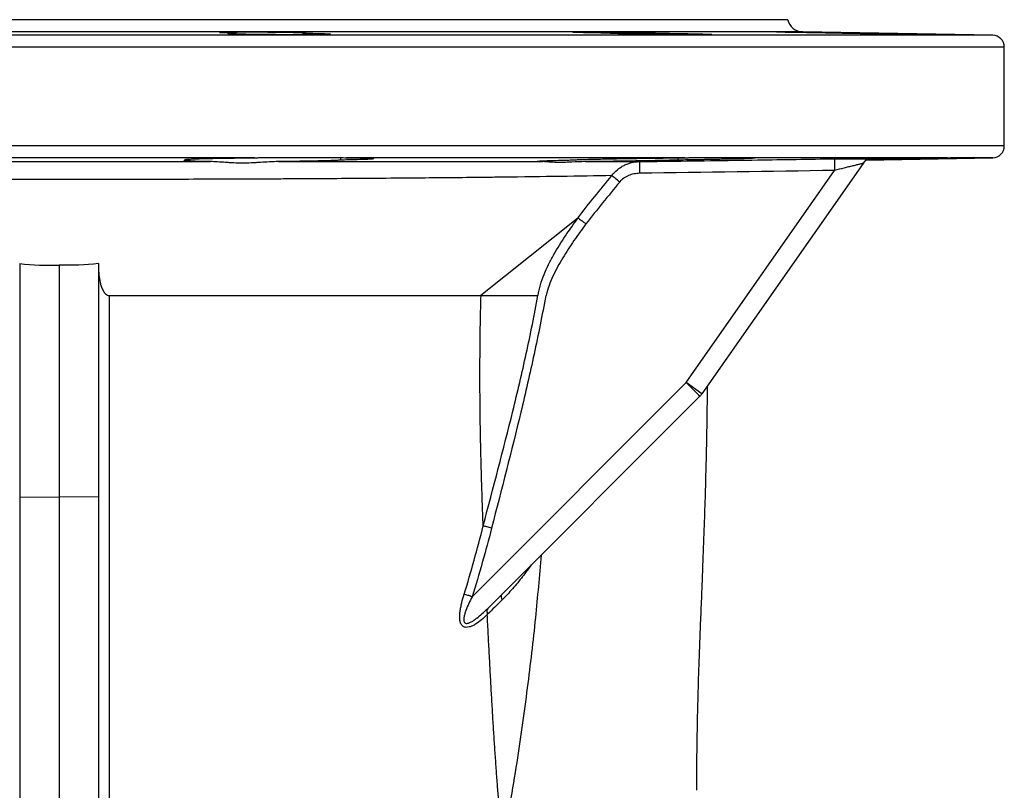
# Model space of a CAD drawing. Header units: millimetres. Extents: x 989 to 4240, y 1618 to 3732.
# Tile 14 of 14: x 3708 to 4208, y 3341 to 3732. Entities that reach past the tile are written whole.
import ezdxf

# ---------------------------------------------------------------- set-up
doc = ezdxf.new("R2010")
doc.units = ezdxf.units.MM
doc.header["$LTSCALE"] = 2

msp = doc.modelspace()

# ---------------------------------------------------------------- linework, layer by layer
at = {"color": 7, "linetype": 'Continuous', "lineweight": 25}
for p, q in [((4098.32, 3731.98), (3358.32, 3731.98)), ((3818.07, 3724.68), (3818.07, 3725.14)), ((3852.35, 3724.38), (3852.35, 3725.14)), ((4032.9, 3724.5), (4032.9, 3725.14)), ((4202.42, 3724.08), (4105.98, 3725.77)), ((4208.32, 3667.88), (4208.32, 3718.09)), ((3827.55, 3661.88), (3629.09, 3661.88)), ((3794.81, 3660.71), (3794.81, 3661.25)), ((3829.78, 3661.98), (3872.53, 3661.98)), ((3871.47, 3660.71), (3871.47, 3661.98)), ((4046.06, 3661.88), (3874.18, 3661.88)), ((4042.76, 3660.71), (4042.76, 3661.98)), ((4048.26, 3661.98), (4079.56, 3661.98)), ((4179.43, 3661.88), (4080.19, 3661.88)), ((4137.85, 3660.75), (4202.42, 3661.88)), ((4181.02, 3661.98), (4192.47, 3661.98)), ((4046.75, 3547.77), (4122.15, 3655.46)), ((4136.63, 3659.01), (4054.8, 3542.14)), ((3991.74, 3631.29), (3942.57, 3591.98)), ((3708.32, 3608.15), (3708.32, 3489.74)), ((3728.32, 3607.43), (3728.32, 3489.66)), ((3748.32, 3608.15), (3748.32, 3489.74)), ((3942.57, 3591.98), (3971.53, 3591.98)), ((3938.06, 3439.08), (4046.75, 3547.77)), ((4054.8, 3542.14), (4046.75, 3547.77)), ((4053.68, 3540.8), (3945.86, 3432.99)), ((3708.32, 3489.74), (3728.32, 3489.66)), ((3708.32, 3489.74), (3708.32, 2922.89)), ((3748.32, 3489.74), (3728.32, 3489.66)), ((3728.32, 3489.66), (3728.32, 2923.14)), ((3748.32, 3489.74), (3748.32, 2922.89))]:
    msp.add_line(p, q, dxfattribs=at)
at = {"color": 8, "linetype": 'Continuous', "lineweight": 25}
for p, q in [((4105.98, 3725.77), (3350.66, 3725.77)), ((4202.42, 3724.08), (3254.21, 3724.08)), ((4208.32, 3718.09), (3248.55, 3718.09)), ((4208.32, 3667.88), (3248.32, 3667.88)), ((4202.42, 3661.88), (4191.92, 3661.88))]:
    msp.add_line(p, q, dxfattribs=at)
at = {"color": 7, "linetype": 'Continuous', "lineweight": 25, "flags": 128}
for points in [[(4013, 3649.57), (4012.4, 3650.07), (4011.81, 3650.56), (4011.25, 3651.03), (4010.71, 3651.48), (4010.22, 3651.89), (4009.77, 3652.26), (4009.38, 3652.58), (4009.05, 3652.86)], [(4053.68, 3540.8), (4053.55, 3540.94), (4053.16, 3541.34), (4052.52, 3541.98), (4051.66, 3542.84), (4050.61, 3543.9), (4049.41, 3545.1), (4048.11, 3546.41), (4046.75, 3547.77)], [(3938.06, 3439.08), (3937.49, 3439.26), (3936.94, 3439.44), (3936.39, 3439.61), (3935.86, 3439.77), (3935.35, 3439.93), (3934.88, 3440.08), (3934.43, 3440.22), (3934.02, 3440.35)]]:
    msp.add_lwpolyline(points, dxfattribs=at)
at = {"color": 7, "linetype": 'Continuous', "lineweight": 25}
for centre, radius, start, end in [((4106.12, 3733.77), 8, 192.8938, 269), ((4202.32, 3718.09), 6, 0, 89), ((4202.32, 3667.88), 6, 271, 0), ((4228.82, 3658.54), 106.72, 178.4693, 181.6583), ((4141.53, 3655.54), 6, 121.9611, 145), ((4130.12, 3656.95), 107.11, 178.4046, 181.5819), ((4046.6, 3547.87), 10, 315, 325), ((3955.48, 3438.93), 2.67, 148.5664, 214.5353)]:
    msp.add_arc(centre, radius, start, end, dxfattribs=at)
for points, knots in [([(3818.07, 3725.14), (3816.48, 3725.17), (3815.1, 3725.2), (3813.34, 3725.25), (3812.81, 3725.27), (3811.87, 3725.3), (3811.47, 3725.32), (3810.79, 3725.35), (3810.52, 3725.37), (3810.1, 3725.41), (3809.97, 3725.42), (3809.83, 3725.46), (3809.83, 3725.48), (3809.97, 3725.51), (3810.11, 3725.53), (3810.53, 3725.56), (3810.8, 3725.57), (3811.31, 3725.6), (3811.5, 3725.6), (3811.91, 3725.62), (3812.13, 3725.63), (3813.31, 3725.66), (3814.47, 3725.68), (3816.22, 3725.71), (3816.58, 3725.71), (3817.33, 3725.72), (3817.71, 3725.72), (3818.89, 3725.74), (3819.72, 3725.74), (3821.01, 3725.75), (3821.46, 3725.75), (3822.36, 3725.76), (3822.83, 3725.76), (3824.23, 3725.76), (3825.18, 3725.76), (3827.12, 3725.76), (3828.11, 3725.76), (3829.62, 3725.76), (3830.13, 3725.76), (3831.14, 3725.75), (3831.65, 3725.75), (3833.16, 3725.74), (3834.16, 3725.74), (3836.15, 3725.72), (3837.15, 3725.71), (3840.06, 3725.68), (3841.89, 3725.66), (3844.47, 3725.62), (3845.29, 3725.6), (3846.82, 3725.57), (3847.54, 3725.56), (3848.89, 3725.53), (3849.52, 3725.51), (3850.65, 3725.48), (3851.16, 3725.46), (3852.04, 3725.42), (3852.42, 3725.41), (3853.06, 3725.37), (3853.31, 3725.35), (3853.67, 3725.32), (3853.78, 3725.3), (3853.87, 3725.27), (3853.84, 3725.25), (3853.65, 3725.22), (3853.49, 3725.2), (3853.02, 3725.17), (3852.72, 3725.16), (3852.35, 3725.14)], [0, 0, 0, 0, 0.0625, 0.0625, 0.09375, 0.09375, 0.125, 0.125, 0.15625, 0.15625, 0.1875, 0.1875, 0.21875, 0.21875, 0.25, 0.25, 0.28125, 0.28125, 0.296875, 0.296875, 0.3125, 0.3125, 0.375, 0.375, 0.390625, 0.390625, 0.40625, 0.40625, 0.4375, 0.4375, 0.453125, 0.453125, 0.46875, 0.46875, 0.5, 0.5, 0.53125, 0.53125, 0.546875, 0.546875, 0.5625, 0.5625, 0.59375, 0.59375, 0.625, 0.625, 0.6875, 0.6875, 0.71875, 0.71875, 0.75, 0.75, 0.78125, 0.78125, 0.8125, 0.8125, 0.84375, 0.84375, 0.875, 0.875, 0.90625, 0.90625, 0.9375, 0.9375, 0.96875, 0.96875, 1, 1, 1, 1]), ([(3852.35, 3725.14), (3854.66, 3725.11), (3856.73, 3725.08), (3859.02, 3725.02), (3859.47, 3725.01), (3860.31, 3724.99), (3860.71, 3724.98), (3861.86, 3724.95), (3862.54, 3724.93), (3863.74, 3724.88), (3864.27, 3724.86), (3865.12, 3724.82), (3865.45, 3724.79), (3865.8, 3724.76), (3865.9, 3724.75), (3866.04, 3724.73), (3866.09, 3724.72), (3866.16, 3724.68), (3866.11, 3724.66), (3865.81, 3724.62), (3865.57, 3724.6), (3864.89, 3724.56), (3864.46, 3724.55), (3863.43, 3724.51), (3862.83, 3724.5), (3861.79, 3724.47), (3861.42, 3724.47), (3860.65, 3724.45), (3860.24, 3724.45), (3858.98, 3724.43), (3858.07, 3724.42), (3856.1, 3724.4), (3855.05, 3724.39), (3852.85, 3724.38), (3851.71, 3724.37), (3849.94, 3724.37), (3849.34, 3724.37), (3848.11, 3724.37), (3847.49, 3724.37), (3844.34, 3724.37), (3841.78, 3724.37), (3837.87, 3724.39), (3836.58, 3724.4), (3834.04, 3724.42), (3832.8, 3724.43), (3830.96, 3724.45), (3830.35, 3724.45), (3829.16, 3724.47), (3828.57, 3724.47), (3826.86, 3724.5), (3825.77, 3724.51), (3823.68, 3724.55), (3822.69, 3724.56), (3820.85, 3724.6), (3820.01, 3724.62), (3818.86, 3724.65), (3818.49, 3724.66), (3817.8, 3724.68), (3817.47, 3724.69), (3816.55, 3724.73), (3816.04, 3724.75), (3815.18, 3724.79), (3814.84, 3724.82), (3814.47, 3724.85), (3814.37, 3724.86), (3814.23, 3724.88), (3814.18, 3724.9), (3814.1, 3724.93), (3814.14, 3724.95), (3814.35, 3724.98), (3814.45, 3724.99), (3814.69, 3725.01), (3814.83, 3725.02), (3815.33, 3725.05), (3815.75, 3725.07), (3816.52, 3725.1), (3816.79, 3725.11), (3817.4, 3725.13), (3817.72, 3725.14), (3818.07, 3725.14)], [0, 0, 0, 0, 0.0625, 0.0625, 0.078125, 0.078125, 0.09375, 0.09375, 0.125, 0.125, 0.15625, 0.15625, 0.1875, 0.1875, 0.203125, 0.203125, 0.21875, 0.21875, 0.25, 0.25, 0.28125, 0.28125, 0.3125, 0.3125, 0.34375, 0.34375, 0.359375, 0.359375, 0.375, 0.375, 0.40625, 0.40625, 0.4375, 0.4375, 0.46875, 0.46875, 0.484375, 0.484375, 0.5, 0.5, 0.5625, 0.5625, 0.59375, 0.59375, 0.625, 0.625, 0.640625, 0.640625, 0.65625, 0.65625, 0.6875, 0.6875, 0.71875, 0.71875, 0.75, 0.75, 0.765625, 0.765625, 0.78125, 0.78125, 0.8125, 0.8125, 0.84375, 0.84375, 0.859375, 0.859375, 0.875, 0.875, 0.90625, 0.90625, 0.921875, 0.921875, 0.9375, 0.9375, 0.96875, 0.96875, 0.984375, 0.984375, 1, 1, 1, 1]), ([(4007.8, 3725.14), (4005.79, 3725.17), (4003.86, 3725.2), (4001.11, 3725.25), (4000.2, 3725.27), (3998.5, 3725.3), (3997.69, 3725.32), (3996.16, 3725.35), (3995.43, 3725.37), (3994.08, 3725.41), (3993.46, 3725.42), (3992.34, 3725.46), (3991.83, 3725.48), (3990.95, 3725.51), (3990.56, 3725.53), (3989.94, 3725.56), (3989.69, 3725.57), (3989.42, 3725.6), (3989.35, 3725.6), (3989.24, 3725.62), (3989.2, 3725.63), (3989.1, 3725.66), (3989.29, 3725.68), (3989.88, 3725.71), (3990.02, 3725.71), (3990.32, 3725.72), (3990.49, 3725.72), (3991.04, 3725.74), (3991.47, 3725.74), (3992.21, 3725.75), (3992.47, 3725.75), (3993.02, 3725.76), (3993.32, 3725.76), (3994.24, 3725.76), (3994.9, 3725.76), (3996.32, 3725.76), (3997.08, 3725.76), (3998.29, 3725.76), (3998.71, 3725.76), (3999.56, 3725.75), (3999.99, 3725.75), (4001.31, 3725.74), (4002.22, 3725.74), (4004.1, 3725.72), (4005.08, 3725.71), (4008.03, 3725.68), (4010.03, 3725.66), (4013.08, 3725.62), (4014.09, 3725.6), (4016.07, 3725.57), (4017.04, 3725.56), (4018.96, 3725.53), (4019.91, 3725.51), (4021.73, 3725.48), (4022.6, 3725.46), (4024.27, 3725.42), (4025.07, 3725.41), (4026.59, 3725.37), (4027.29, 3725.35), (4028.59, 3725.32), (4029.19, 3725.3), (4030.27, 3725.27), (4030.76, 3725.25), (4032.01, 3725.2), (4032.59, 3725.17), (4032.9, 3725.14)], [0, 0, 0, 0, 0.0625, 0.0625, 0.09375, 0.09375, 0.125, 0.125, 0.15625, 0.15625, 0.1875, 0.1875, 0.21875, 0.21875, 0.25, 0.25, 0.28125, 0.28125, 0.296875, 0.296875, 0.3125, 0.3125, 0.375, 0.375, 0.390625, 0.390625, 0.40625, 0.40625, 0.4375, 0.4375, 0.453125, 0.453125, 0.46875, 0.46875, 0.5, 0.5, 0.53125, 0.53125, 0.546875, 0.546875, 0.5625, 0.5625, 0.59375, 0.59375, 0.625, 0.625, 0.6875, 0.6875, 0.71875, 0.71875, 0.75, 0.75, 0.78125, 0.78125, 0.8125, 0.8125, 0.84375, 0.84375, 0.875, 0.875, 0.90625, 0.90625, 0.9375, 0.9375, 1, 1, 1, 1]), ([(4032.9, 3725.14), (4034.2, 3725.13), (4035.49, 3725.11), (4037.41, 3725.08), (4038.05, 3725.07), (4039.32, 3725.05), (4039.96, 3725.05), (4043.1, 3724.99), (4045.46, 3724.95), (4049.88, 3724.86), (4051.83, 3724.82), (4053.95, 3724.76), (4054.35, 3724.75), (4055.12, 3724.73), (4055.49, 3724.72), (4056.51, 3724.68), (4057.11, 3724.66), (4058.15, 3724.62), (4058.58, 3724.6), (4059.25, 3724.56), (4059.48, 3724.55), (4059.7, 3724.52), (4059.75, 3724.51), (4059.8, 3724.5), (4059.8, 3724.49), (4059.72, 3724.47), (4059.57, 3724.45), (4059.09, 3724.43), (4058.76, 3724.42), (4057.9, 3724.4), (4057.38, 3724.39), (4056.17, 3724.38), (4055.48, 3724.37), (4054.33, 3724.37), (4053.92, 3724.37), (4053.07, 3724.37), (4052.63, 3724.37), (4051.26, 3724.37), (4050.28, 3724.37), (4048.2, 3724.37), (4047.09, 3724.38), (4044.8, 3724.39), (4043.62, 3724.4), (4041.79, 3724.41), (4041.18, 3724.42), (4039.92, 3724.43), (4039.28, 3724.43), (4036.09, 3724.46), (4033.51, 3724.49), (4029.62, 3724.55), (4028.34, 3724.56), (4025.85, 3724.6), (4024.63, 3724.62), (4022.85, 3724.65), (4022.26, 3724.66), (4021.1, 3724.68), (4020.54, 3724.69), (4018.9, 3724.73), (4017.86, 3724.75), (4015.9, 3724.79), (4014.97, 3724.82), (4013.27, 3724.86), (4012.5, 3724.88), (4011.47, 3724.92), (4011.14, 3724.93), (4010.53, 3724.95), (4010.25, 3724.96), (4009.46, 3724.99), (4009.03, 3725.01), (4008.36, 3725.05), (4008.11, 3725.07), (4007.89, 3725.1), (4007.84, 3725.11), (4007.78, 3725.13), (4007.78, 3725.14), (4007.8, 3725.14)], [0, 0, 0, 0, 0.03125, 0.03125, 0.046875, 0.046875, 0.0625, 0.0625, 0.125, 0.125, 0.1875, 0.1875, 0.203125, 0.203125, 0.21875, 0.21875, 0.25, 0.25, 0.28125, 0.28125, 0.3125, 0.3125, 0.328125, 0.328125, 0.34375, 0.34375, 0.375, 0.375, 0.40625, 0.40625, 0.4375, 0.4375, 0.46875, 0.46875, 0.484375, 0.484375, 0.5, 0.5, 0.53125, 0.53125, 0.5625, 0.5625, 0.59375, 0.59375, 0.609375, 0.609375, 0.625, 0.625, 0.6875, 0.6875, 0.71875, 0.71875, 0.75, 0.75, 0.765625, 0.765625, 0.78125, 0.78125, 0.8125, 0.8125, 0.84375, 0.84375, 0.875, 0.875, 0.890625, 0.890625, 0.90625, 0.90625, 0.9375, 0.9375, 0.96875, 0.96875, 0.984375, 0.984375, 1, 1, 1, 1]), ([(4122.65, 3725.14), (4121.72, 3725.16), (4120.75, 3725.17), (4118.77, 3725.2), (4117.77, 3725.22), (4115.77, 3725.25), (4114.77, 3725.27), (4112.75, 3725.3), (4111.73, 3725.32), (4108.75, 3725.37), (4106.84, 3725.41), (4103.18, 3725.48), (4101.51, 3725.51), (4099.26, 3725.56), (4098.54, 3725.57), (4097.24, 3725.6), (4096.65, 3725.62), (4095.57, 3725.65), (4095.09, 3725.66), (4094.24, 3725.68), (4093.89, 3725.69), (4093.32, 3725.71), (4093.1, 3725.72), (4092.79, 3725.74), (4092.71, 3725.74), (4092.68, 3725.75), (4092.73, 3725.76), (4092.92, 3725.76), (4093, 3725.76), (4093.19, 3725.76), (4093.31, 3725.76), (4093.96, 3725.76), (4094.74, 3725.76), (4096.04, 3725.74), (4096.31, 3725.74), (4096.89, 3725.74), (4097.19, 3725.73), (4098.14, 3725.72), (4098.81, 3725.71), (4099.91, 3725.7), (4100.29, 3725.69), (4101.07, 3725.68), (4101.48, 3725.68), (4102.71, 3725.66), (4103.57, 3725.65), (4105.35, 3725.62), (4106.27, 3725.61), (4107.7, 3725.58), (4108.19, 3725.57), (4109.16, 3725.56), (4109.65, 3725.55), (4111.13, 3725.53), (4112.12, 3725.51), (4114.13, 3725.48), (4115.16, 3725.46), (4118.18, 3725.41), (4120.15, 3725.37), (4123.03, 3725.32), (4123.96, 3725.3), (4125.74, 3725.27), (4126.6, 3725.25), (4128.24, 3725.22), (4129.04, 3725.2), (4130.51, 3725.17), (4131.2, 3725.16), (4131.84, 3725.14)], [0, 0, 0, 0, 0.03125, 0.03125, 0.0625, 0.0625, 0.09375, 0.09375, 0.125, 0.125, 0.1875, 0.1875, 0.25, 0.25, 0.28125, 0.28125, 0.3125, 0.3125, 0.34375, 0.34375, 0.375, 0.375, 0.40625, 0.40625, 0.4375, 0.4375, 0.46875, 0.46875, 0.484375, 0.484375, 0.5, 0.5, 0.5625, 0.5625, 0.578125, 0.578125, 0.59375, 0.59375, 0.625, 0.625, 0.640625, 0.640625, 0.65625, 0.65625, 0.6875, 0.6875, 0.71875, 0.71875, 0.734375, 0.734375, 0.75, 0.75, 0.78125, 0.78125, 0.8125, 0.8125, 0.875, 0.875, 0.90625, 0.90625, 0.9375, 0.9375, 0.96875, 0.96875, 1, 1, 1, 1]), ([(4131.84, 3725.14), (4132.93, 3725.13), (4134.08, 3725.11), (4136.48, 3725.07), (4137.7, 3725.05), (4140.19, 3725.01), (4141.46, 3724.99), (4143.4, 3724.96), (4144.05, 3724.95), (4145.35, 3724.93), (4146, 3724.92), (4147.93, 3724.88), (4149.21, 3724.86), (4151.75, 3724.82), (4153.02, 3724.79), (4155.46, 3724.75), (4156.64, 3724.73), (4158.35, 3724.69), (4158.91, 3724.68), (4160.01, 3724.66), (4160.55, 3724.65), (4163.16, 3724.6), (4164.98, 3724.56), (4167.31, 3724.51), (4167.99, 3724.5), (4169.2, 3724.47), (4169.71, 3724.45), (4170.36, 3724.43), (4170.55, 3724.43), (4170.88, 3724.42), (4171.03, 3724.41), (4171.39, 3724.4), (4171.53, 3724.39), (4171.63, 3724.38), (4171.58, 3724.37), (4171.29, 3724.37), (4171.05, 3724.37), (4170.55, 3724.37), (4170.36, 3724.37), (4169.93, 3724.37), (4169.7, 3724.37), (4168.92, 3724.37), (4168.31, 3724.38), (4166.94, 3724.39), (4166.18, 3724.4), (4164.48, 3724.42), (4163.56, 3724.43), (4161.61, 3724.45), (4160.57, 3724.47), (4158.93, 3724.49), (4158.36, 3724.5), (4157.21, 3724.51), (4156.63, 3724.52), (4154.85, 3724.55), (4153.64, 3724.56), (4151.77, 3724.59), (4151.14, 3724.6), (4149.85, 3724.62), (4149.21, 3724.63), (4147.28, 3724.66), (4145.99, 3724.68), (4144.06, 3724.72), (4143.41, 3724.73), (4142.12, 3724.75), (4141.48, 3724.76), (4138.28, 3724.82), (4135.84, 3724.86), (4132.96, 3724.92), (4132.39, 3724.93), (4131.29, 3724.95), (4130.75, 3724.96), (4129.19, 3724.99), (4128.21, 3725.01), (4126.83, 3725.04), (4126.39, 3725.05), (4125.53, 3725.07), (4125.12, 3725.08), (4123.96, 3725.11), (4123.27, 3725.13), (4122.65, 3725.14)], [0, 0, 0, 0, 0.03125, 0.03125, 0.0625, 0.0625, 0.09375, 0.09375, 0.109375, 0.109375, 0.125, 0.125, 0.15625, 0.15625, 0.1875, 0.1875, 0.21875, 0.21875, 0.234375, 0.234375, 0.25, 0.25, 0.3125, 0.3125, 0.34375, 0.34375, 0.375, 0.375, 0.390625, 0.390625, 0.40625, 0.40625, 0.4375, 0.4375, 0.46875, 0.46875, 0.5, 0.5, 0.515625, 0.515625, 0.53125, 0.53125, 0.5625, 0.5625, 0.59375, 0.59375, 0.625, 0.625, 0.65625, 0.65625, 0.671875, 0.671875, 0.6875, 0.6875, 0.71875, 0.71875, 0.734375, 0.734375, 0.75, 0.75, 0.78125, 0.78125, 0.796875, 0.796875, 0.8125, 0.8125, 0.875, 0.875, 0.890625, 0.890625, 0.90625, 0.90625, 0.9375, 0.9375, 0.953125, 0.953125, 0.96875, 0.96875, 1, 1, 1, 1]), ([(3805.17, 3659.97), (3803.65, 3659.99), (3802.23, 3660.01), (3800.28, 3660.04), (3799.65, 3660.05), (3798.48, 3660.08), (3797.92, 3660.09), (3796.37, 3660.13), (3795.47, 3660.16), (3793.95, 3660.22), (3793.33, 3660.25), (3792.41, 3660.32), (3792.1, 3660.35), (3791.88, 3660.41), (3791.84, 3660.42), (3791.85, 3660.46), (3791.89, 3660.48), (3792.14, 3660.53), (3792.46, 3660.57), (3793.4, 3660.64), (3794.03, 3660.67), (3794.81, 3660.71)], [0, 0, 0, 0, 0.125, 0.125, 0.1875, 0.1875, 0.25, 0.25, 0.375, 0.375, 0.5, 0.5, 0.625, 0.625, 0.6875, 0.6875, 0.75, 0.75, 0.875, 0.875, 1, 1, 1, 1]), ([(3794.81, 3660.71), (3794.27, 3660.73), (3793.81, 3660.76), (3793.05, 3660.81), (3792.75, 3660.84), (3792.11, 3660.92), (3792.02, 3660.98), (3792.32, 3661.05), (3792.4, 3661.06), (3792.61, 3661.09), (3792.74, 3661.11), (3793.17, 3661.15), (3793.55, 3661.18), (3794.9, 3661.26), (3796.12, 3661.32), (3798.44, 3661.4), (3799.28, 3661.43), (3801.09, 3661.48), (3802.07, 3661.5), (3804.15, 3661.55), (3805.26, 3661.58), (3807.02, 3661.61), (3807.62, 3661.62), (3808.86, 3661.65), (3809.49, 3661.66), (3812.69, 3661.71), (3815.43, 3661.75), (3819.09, 3661.8), (3819.84, 3661.8), (3821.35, 3661.82), (3822.11, 3661.83), (3824.42, 3661.85), (3825.98, 3661.87), (3827.55, 3661.88)], [0, 0, 0, 0, 0.0625, 0.0625, 0.125, 0.125, 0.25, 0.25, 0.28125, 0.28125, 0.3125, 0.3125, 0.375, 0.375, 0.5, 0.5, 0.5625, 0.5625, 0.625, 0.625, 0.6875, 0.6875, 0.71875, 0.71875, 0.75, 0.75, 0.875, 0.875, 0.90625, 0.90625, 0.9375, 0.9375, 1, 1, 1, 1]), ([(3871.47, 3660.71), (3871.19, 3660.67), (3870.75, 3660.64), (3869.58, 3660.56), (3868.84, 3660.53), (3867.51, 3660.47), (3867.02, 3660.46), (3865.99, 3660.42), (3865.45, 3660.4), (3863.71, 3660.35), (3862.43, 3660.32), (3860.32, 3660.27), (3859.58, 3660.25), (3858.05, 3660.22), (3857.26, 3660.2), (3854.83, 3660.16), (3853.12, 3660.13), (3850.43, 3660.09), (3849.51, 3660.08), (3847.63, 3660.05), (3846.67, 3660.04), (3843.77, 3660.01), (3841.8, 3659.99), (3839.79, 3659.97)], [0, 0, 0, 0, 0.125, 0.125, 0.25, 0.25, 0.3125, 0.3125, 0.375, 0.375, 0.5, 0.5, 0.5625, 0.5625, 0.625, 0.625, 0.75, 0.75, 0.8125, 0.8125, 0.875, 0.875, 1, 1, 1, 1]), ([(3874.18, 3661.88), (3875.33, 3661.87), (3876.42, 3661.85), (3878.49, 3661.82), (3879.47, 3661.8), (3882.16, 3661.75), (3883.65, 3661.71), (3885.14, 3661.66), (3885.42, 3661.65), (3885.94, 3661.62), (3886.18, 3661.61), (3886.84, 3661.58), (3887.19, 3661.55), (3888.01, 3661.48), (3888.22, 3661.43), (3888.03, 3661.35), (3887.88, 3661.32), (3887.42, 3661.26), (3887.11, 3661.23), (3886.33, 3661.18), (3885.85, 3661.15), (3884.74, 3661.09), (3884.1, 3661.06), (3881.96, 3660.98), (3880.25, 3660.92), (3877.26, 3660.84), (3876.19, 3660.81), (3873.92, 3660.76), (3872.73, 3660.73), (3871.47, 3660.71)], [0, 0, 0, 0, 0.0625, 0.0625, 0.125, 0.125, 0.25, 0.25, 0.28125, 0.28125, 0.3125, 0.3125, 0.375, 0.375, 0.5, 0.5, 0.5625, 0.5625, 0.625, 0.625, 0.6875, 0.6875, 0.75, 0.75, 0.875, 0.875, 0.9375, 0.9375, 1, 1, 1, 1]), ([(3974.04, 3659.95), (3973.23, 3659.97), (3972.6, 3659.98), (3971.89, 3660.02), (3971.7, 3660.03), (3971.4, 3660.05), (3971.29, 3660.07), (3971.1, 3660.11), (3971.15, 3660.14), (3971.48, 3660.18), (3971.64, 3660.2), (3972.03, 3660.23), (3972.28, 3660.25), (3973.12, 3660.3), (3973.85, 3660.34), (3975.18, 3660.39), (3975.67, 3660.41), (3976.71, 3660.45), (3977.28, 3660.46), (3979.08, 3660.52), (3980.41, 3660.56), (3983.33, 3660.63), (3984.92, 3660.67), (3986.63, 3660.71)], [0, 0, 0, 0, 0.125, 0.125, 0.1875, 0.1875, 0.25, 0.25, 0.375, 0.375, 0.4375, 0.4375, 0.5, 0.5, 0.625, 0.625, 0.6875, 0.6875, 0.75, 0.75, 0.875, 0.875, 1, 1, 1, 1]), ([(3986.63, 3660.71), (3987.25, 3660.76), (3988.2, 3660.81), (3990.08, 3660.89), (3990.78, 3660.92), (3991.96, 3660.96), (3992.37, 3660.98), (3993.23, 3661.01), (3993.68, 3661.02), (3995.99, 3661.09), (3998.09, 3661.15), (4001.64, 3661.23), (4002.9, 3661.26), (4005.49, 3661.32), (4006.83, 3661.35), (4009.6, 3661.4), (4011.02, 3661.43), (4013.23, 3661.47), (4013.97, 3661.48), (4015.48, 3661.5), (4016.25, 3661.52), (4020.13, 3661.58), (4023.29, 3661.63), (4028.15, 3661.69), (4029.78, 3661.71), (4032.26, 3661.74), (4033.09, 3661.75), (4034.73, 3661.77), (4035.55, 3661.78), (4039.65, 3661.82), (4042.88, 3661.85), (4046.06, 3661.88)], [0, 0, 0, 0, 0.125, 0.125, 0.1875, 0.1875, 0.21875, 0.21875, 0.25, 0.25, 0.375, 0.375, 0.4375, 0.4375, 0.5, 0.5, 0.5625, 0.5625, 0.59375, 0.59375, 0.625, 0.625, 0.75, 0.75, 0.8125, 0.8125, 0.84375, 0.84375, 0.875, 0.875, 1, 1, 1, 1]), ([(4042.76, 3660.71), (4041.41, 3660.67), (4039.93, 3660.63), (4036.74, 3660.56), (4035.03, 3660.52), (4032.27, 3660.46), (4031.33, 3660.44), (4029.42, 3660.4), (4028.44, 3660.39), (4025.46, 3660.33), (4023.41, 3660.29), (4020.22, 3660.24), (4019.14, 3660.23), (4016.99, 3660.19), (4015.91, 3660.18), (4012.66, 3660.13), (4010.49, 3660.1), (4007.2, 3660.06), (4006.1, 3660.05), (4003.94, 3660.02), (4002.87, 3660.01), (3999.7, 3659.98), (3997.63, 3659.96), (3995.61, 3659.94)], [0, 0, 0, 0, 0.125, 0.125, 0.25, 0.25, 0.3125, 0.3125, 0.375, 0.375, 0.5, 0.5, 0.5625, 0.5625, 0.625, 0.625, 0.75, 0.75, 0.8125, 0.8125, 0.875, 0.875, 1, 1, 1, 1]), ([(4023.05, 3659.94), (4027.05, 3659.99), (4031.05, 3660.05), (4035.05, 3660.11), (4051.05, 3660.33), (4067.04, 3660.57), (4083.04, 3660.8), (4096.07, 3661), (4109.11, 3661.2), (4122.14, 3661.39)], [0, 0, 0, 0, 0.006, 0.006, 0.006, 0.03, 0.03, 0.03, 0.04955479, 0.04955479, 0.04955479, 0.04955479]), ([(4080.19, 3661.88), (4081.04, 3661.85), (4081.55, 3661.82), (4081.81, 3661.77), (4081.81, 3661.75), (4081.69, 3661.72), (4081.63, 3661.71), (4081.46, 3661.69), (4081.36, 3661.68), (4080.74, 3661.63), (4079.92, 3661.58), (4078.2, 3661.5), (4077.54, 3661.48), (4076.08, 3661.43), (4075.28, 3661.4), (4073.54, 3661.35), (4072.6, 3661.32), (4070.58, 3661.26), (4069.5, 3661.23), (4066.06, 3661.15), (4063.55, 3661.09), (4059.51, 3661.01), (4058.11, 3660.98), (4055.93, 3660.94), (4055.19, 3660.92), (4053.7, 3660.89), (4052.95, 3660.88), (4049.16, 3660.81), (4046.01, 3660.76), (4042.76, 3660.71)], [0, 0, 0, 0, 0.125, 0.125, 0.1875, 0.1875, 0.21875, 0.21875, 0.25, 0.25, 0.375, 0.375, 0.4375, 0.4375, 0.5, 0.5, 0.5625, 0.5625, 0.625, 0.625, 0.75, 0.75, 0.8125, 0.8125, 0.84375, 0.84375, 0.875, 0.875, 1, 1, 1, 1]), ([(4123.75, 3661.42), (4123.77, 3661.42), (4123.81, 3661.42), (4123.89, 3661.42), (4123.93, 3661.42), (4124.05, 3661.42), (4124.14, 3661.42), (4124.39, 3661.42), (4124.57, 3661.42), (4125.1, 3661.42), (4125.46, 3661.42), (4126.53, 3661.42), (4127.23, 3661.42), (4128.63, 3661.42), (4129.32, 3661.42), (4130.67, 3661.42), (4131.33, 3661.42), (4133.23, 3661.42), (4134.42, 3661.42), (4136.05, 3661.42), (4136.57, 3661.42), (4137.51, 3661.42), (4137.94, 3661.42), (4138.32, 3661.42)], [0, 0, 0, 0, 0.007813, 0.007813, 0.015625, 0.015625, 0.03125, 0.03125, 0.0625, 0.0625, 0.125, 0.125, 0.25, 0.25, 0.375, 0.375, 0.5, 0.5, 0.75, 0.75, 0.875, 0.875, 1, 1, 1, 1]), ([(4138.32, 3661.42), (4138.2, 3661.25), (4137.99, 3660.95), (4137.56, 3660.34), (4137.4, 3660.11), (4137.13, 3659.72), (4137.04, 3659.59), (4136.84, 3659.31), (4136.74, 3659.16), (4136.63, 3659.01)], [0, 0, 0, 0, 0.5, 0.5, 0.75, 0.75, 0.875, 0.875, 1, 1, 1, 1]), ([(4191.92, 3661.88), (4191.91, 3661.88), (4191.18, 3661.86), (4189.27, 3661.81), (4185.23, 3661.71), (4180.04, 3661.61), (4173.9, 3661.48), (4166.93, 3661.35), (4159.37, 3661.21), (4151.42, 3661.07), (4144.17, 3660.95), (4139.71, 3660.87), (4137.91, 3660.84)], [0, 0, 0, 0, 0.002726, 0.117707, 0.232688, 0.347681, 0.462674, 0.577682, 0.69269, 0.80771, 0.922731, 1, 1, 1, 1]), ([(4138.22, 3661.28), (4140.43, 3661.32), (4145.31, 3661.4), (4152.95, 3661.52), (4160.85, 3661.64), (4167.97, 3661.74), (4174.25, 3661.82), (4177.7, 3661.86), (4179.43, 3661.88)], [0, 0, 0, 0, 0.1482714, 0.3283794, 0.5084788, 0.688578, 0.844289, 1, 1, 1, 1]), ([(3651.47, 3659.97), (3664.12, 3659.97), (3676.85, 3659.97), (3702.51, 3659.97), (3715.43, 3659.97), (3731.69, 3659.97), (3734.95, 3659.97), (3741.43, 3659.97), (3744.66, 3659.97), (3754.34, 3659.97), (3760.77, 3659.97), (3779.95, 3659.97), (3792.62, 3659.97), (3805.17, 3659.97)], [0, 0, 0, 0, 0.25, 0.25, 0.5, 0.5, 0.5625, 0.5625, 0.625, 0.625, 0.75, 0.75, 1, 1, 1, 1]), ([(3839.79, 3659.97), (3838.26, 3659.95), (3836.72, 3659.89), (3833.64, 3659.72), (3832.1, 3659.61), (3829.78, 3659.47), (3829.01, 3659.42), (3827.46, 3659.34), (3826.68, 3659.3), (3824.37, 3659.21), (3822.86, 3659.18), (3819.88, 3659.18), (3818.42, 3659.21), (3816.27, 3659.3), (3815.55, 3659.34), (3814.14, 3659.42), (3813.45, 3659.47), (3811.4, 3659.62), (3810.08, 3659.72), (3807.55, 3659.89), (3806.33, 3659.96), (3805.17, 3659.97)], [0, 0, 0, 0, 0.125, 0.125, 0.25, 0.25, 0.3125, 0.3125, 0.375, 0.375, 0.5, 0.5, 0.625, 0.625, 0.6875, 0.6875, 0.75, 0.75, 0.875, 0.875, 1, 1, 1, 1]), ([(3839.79, 3659.97), (3846.04, 3659.97), (3852.27, 3659.97), (3864.53, 3659.97), (3870.57, 3659.97), (3888.42, 3659.96), (3899.98, 3659.96), (3922.41, 3659.96), (3933.28, 3659.96), (3946.42, 3659.95), (3949.03, 3659.95), (3954.2, 3659.95), (3956.76, 3659.95), (3964.34, 3659.95), (3969.25, 3659.95), (3974.04, 3659.95)], [0, 0, 0, 0, 0.125, 0.125, 0.25, 0.25, 0.5, 0.5, 0.75, 0.75, 0.8125, 0.8125, 0.875, 0.875, 1, 1, 1, 1]), ([(3995.61, 3659.94), (3993.16, 3659.92), (3990.86, 3659.8), (3987.61, 3659.65), (3986.56, 3659.6), (3984.53, 3659.54), (3983.55, 3659.52), (3980.78, 3659.52), (3979.14, 3659.59), (3976.98, 3659.75), (3976.31, 3659.81), (3975.08, 3659.9), (3974.53, 3659.94), (3974.04, 3659.95)], [0, 0, 0, 0, 0.25, 0.25, 0.375, 0.375, 0.5, 0.5, 0.75, 0.75, 0.875, 0.875, 1, 1, 1, 1]), ([(4009.05, 3652.86), (4009.86, 3653.97), (4010.79, 3654.96), (4012.34, 3656.26), (4012.89, 3656.67), (4014.04, 3657.41), (4014.62, 3657.75), (4015.83, 3658.35), (4016.45, 3658.61), (4017.72, 3659.07), (4018.38, 3659.27), (4020.35, 3659.74), (4021.69, 3659.91), (4023.05, 3659.94)], [0, 0, 0, 0, 0.25, 0.25, 0.375, 0.375, 0.5, 0.5, 0.625, 0.625, 0.75, 0.75, 1, 1, 1, 1]), ([(4136.63, 3659.01), (4136.64, 3659.02), (4136.49, 3658.99), (4136.07, 3658.9), (4135.9, 3658.86), (4135.5, 3658.77), (4135.27, 3658.71), (4134.53, 3658.53), (4133.96, 3658.4), (4132.72, 3658.09), (4132.04, 3657.93), (4130.64, 3657.58), (4129.92, 3657.4), (4128.42, 3657.03), (4127.65, 3656.84), (4125.33, 3656.26), (4123.75, 3655.86), (4122.15, 3655.46)], [0, 0, 0, 0, 0.125, 0.125, 0.1875, 0.1875, 0.25, 0.25, 0.375, 0.375, 0.5, 0.5, 0.625, 0.625, 0.75, 0.75, 1, 1, 1, 1]), ([(4009.05, 3652.86), (4000.93, 3652.7), (3992.21, 3652.55), (3973.64, 3652.27), (3963.79, 3652.14), (3950.73, 3651.98), (3948.09, 3651.95), (3942.72, 3651.89), (3940.01, 3651.86), (3931.82, 3651.77), (3926.26, 3651.72), (3909.28, 3651.56), (3897.58, 3651.47), (3873.43, 3651.3), (3860.97, 3651.22), (3844.9, 3651.14), (3841.66, 3651.12), (3835.17, 3651.09), (3831.92, 3651.08), (3822.13, 3651.04), (3815.58, 3651.01), (3795.8, 3650.95), (3782.49, 3650.91), (3762.31, 3650.88), (3755.55, 3650.87), (3745.36, 3650.86), (3741.95, 3650.86), (3735.12, 3650.85), (3731.7, 3650.85), (3714.56, 3650.85), (3700.96, 3650.87), (3673.96, 3650.91), (3660.56, 3650.95), (3643.95, 3651), (3640.63, 3651.02), (3634.02, 3651.04), (3630.72, 3651.05), (3620.92, 3651.1), (3614.47, 3651.13), (3595.37, 3651.22), (3582.97, 3651.3), (3558.82, 3651.47), (3547.08, 3651.57), (3532.82, 3651.7), (3529.99, 3651.72), (3524.4, 3651.78), (3521.65, 3651.81), (3513.48, 3651.89), (3508.17, 3651.95), (3492.66, 3652.14), (3482.88, 3652.27), (3464.4, 3652.55), (3455.71, 3652.7), (3447.58, 3652.86)], [0, 0, 0, 0, 0.0625, 0.0625, 0.125, 0.125, 0.140625, 0.140625, 0.15625, 0.15625, 0.1875, 0.1875, 0.25, 0.25, 0.3125, 0.3125, 0.328125, 0.328125, 0.34375, 0.34375, 0.375, 0.375, 0.4375, 0.4375, 0.46875, 0.46875, 0.484375, 0.484375, 0.5, 0.5, 0.5625, 0.5625, 0.625, 0.625, 0.640625, 0.640625, 0.65625, 0.65625, 0.6875, 0.6875, 0.75, 0.75, 0.8125, 0.8125, 0.828125, 0.828125, 0.84375, 0.84375, 0.875, 0.875, 0.9375, 0.9375, 1, 1, 1, 1]), ([(4023.05, 3654), (4022.1, 3653.98), (4021.17, 3653.88), (4019.78, 3653.6), (4019.32, 3653.48), (4018.41, 3653.2), (4017.97, 3653.04), (4017.11, 3652.68), (4016.68, 3652.47), (4015.85, 3652.01), (4015.45, 3651.76), (4014.3, 3650.94), (4013.61, 3650.31), (4013, 3649.57)], [0, 0, 0, 0, 0.25, 0.25, 0.375, 0.375, 0.5, 0.5, 0.625, 0.625, 0.75, 0.75, 1, 1, 1, 1]), ([(3971.53, 3591.98), (3971.57, 3592.21), (3971.6, 3592.44), (3971.68, 3592.91), (3971.8, 3593.6), (3971.95, 3594.28), (3972.26, 3595.64), (3972.49, 3596.54), (3973.28, 3599.21), (3973.91, 3600.96), (3975.32, 3604.42), (3976.1, 3606.12), (3977.76, 3609.45), (3978.64, 3611.1), (3981.39, 3615.96), (3983.39, 3619.13), (3987.53, 3625.33), (3989.7, 3628.37), (3991.91, 3631.38)], [0, 0, 0, 0, 0.015625, 0.015625, 0.03125, 0.0625, 0.0625, 0.125, 0.125, 0.25, 0.25, 0.375, 0.375, 0.5, 0.5, 0.75, 0.75, 1, 1, 1, 1]), ([(3991.91, 3631.38), (3991.91, 3631.38), (3991.91, 3631.38), (3991.9, 3631.38), (3991.89, 3631.38), (3991.88, 3631.38), (3991.87, 3631.38), (3991.86, 3631.37), (3991.84, 3631.36), (3991.82, 3631.35), (3991.79, 3631.33), (3991.77, 3631.31), (3991.74, 3631.29)], [0, 0, 0, 0, 0.0000153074, 0.0000153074, 0.0000153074, 0.0000352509, 0.0000352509, 0.0000352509, 0.0000721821, 0.0000721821, 0.0000721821, 0.0001253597, 0.0001253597, 0.0001253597, 0.0001253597]), ([(3991.91, 3631.38), (3992.13, 3631.22), (3992.37, 3631.03), (3992.94, 3630.59), (3993.27, 3630.34), (3993.95, 3629.82), (3994.33, 3629.53), (3994.9, 3629.09), (3995.1, 3628.95), (3995.49, 3628.65), (3995.69, 3628.49), (3995.89, 3628.34)], [0, 0, 0, 0, 0.25, 0.25, 0.5, 0.5, 0.75, 0.75, 0.875, 0.875, 1, 1, 1, 1]), ([(3995.89, 3628.34), (3993.79, 3625.55), (3991.74, 3622.72), (3987.77, 3616.97), (3985.86, 3614.05), (3982.26, 3608.06), (3980.58, 3605.01), (3978.37, 3600.24), (3977.7, 3598.63), (3976.52, 3595.36), (3976.02, 3593.69), (3975.65, 3591.98)], [0, 0, 0, 0, 0.25, 0.25, 0.5, 0.5, 0.75, 0.75, 0.875, 0.875, 1, 1, 1, 1]), ([(3748.32, 3606.37), (3748.32, 3605.05), (3748.39, 3603.74), (3748.66, 3601.14), (3748.87, 3599.85), (3749.34, 3597.94), (3749.51, 3597.31), (3749.94, 3596.06), (3750.19, 3595.43), (3750.8, 3594.23), (3751.15, 3593.65), (3751.82, 3592.88), (3752.07, 3592.64), (3752.64, 3592.23), (3752.97, 3592.06), (3753.33, 3591.98)], [0, 0, 0, 0, 0.25, 0.25, 0.5, 0.5, 0.625, 0.625, 0.75, 0.75, 0.875, 0.875, 0.9375, 0.9375, 1, 1, 1, 1]), ([(3753.33, 3591.98), (3757.36, 3591.98), (3761.4, 3591.98), (3767.92, 3591.98), (3770.41, 3591.98), (3787.71, 3591.98), (3811.87, 3591.98), (3842.12, 3591.98), (3860.22, 3591.98), (3869.13, 3591.98), (3880.15, 3591.98), (3897.18, 3591.98), (3920.93, 3591.98), (3935.57, 3591.98), (3942.57, 3591.98)], [0.5526545, 0.5526545, 0.5526545, 0.5526545, 0.578125, 0.578125, 0.59375, 0.59375, 0.6875, 0.75, 0.796875, 0.8125, 0.8125, 0.875, 0.9375, 1, 1, 1, 1]), ([(3753.82, 3591.98), (3753.82, 3569.68), (3753.82, 3547.62), (3753.81, 3504), (3753.81, 3482.43), (3753.81, 3439.76), (3753.81, 3418.66), (3753.81, 3376.96), (3753.81, 3356.35), (3753.82, 3330.89), (3753.82, 3325.82), (3753.82, 3315.73), (3753.83, 3310.72), (3753.83, 3300.74), (3753.83, 3295.77), (3753.84, 3285.9), (3753.84, 3280.99), (3753.85, 3266.35), (3753.86, 3256.73), (3753.87, 3237.76), (3753.88, 3228.41), (3753.9, 3200.78), (3753.92, 3182.91), (3753.96, 3148.26), (3753.98, 3131.48), (3754, 3115.26)], [0, 0, 0, 0, 0.125, 0.125, 0.25, 0.25, 0.375, 0.375, 0.5, 0.5, 0.53125, 0.53125, 0.5625, 0.5625, 0.59375, 0.59375, 0.625, 0.625, 0.6875, 0.6875, 0.75, 0.75, 0.875, 0.875, 1, 1, 1, 1]), ([(3943.7, 3475), (3943.65, 3476.27), (3943.55, 3478.8), (3943.41, 3482.6), (3943.28, 3486.37), (3943.15, 3490.12), (3943.03, 3493.85), (3942.91, 3497.56), (3942.8, 3501.24), (3942.7, 3504.91), (3942.6, 3508.55), (3942.51, 3512.17), (3942.43, 3515.77), (3942.36, 3519.35), (3942.29, 3522.91), (3942.23, 3526.46), (3942.18, 3529.98), (3942.13, 3534.47), (3942.08, 3539.96), (3942.04, 3546.45), (3942.04, 3552.94), (3942.06, 3559.44), (3942.1, 3565.94), (3942.18, 3572.44), (3942.29, 3578.96), (3942.42, 3585.47), (3942.53, 3589.82), (3942.59, 3591.99)], [0, 0, 0, 0, 0.033375, 0.066499, 0.099376, 0.132007, 0.164397, 0.196548, 0.228462, 0.260143, 0.291594, 0.322817, 0.353814, 0.384588, 0.415142, 0.445477, 0.475597, 0.505503, 0.56076, 0.615927, 0.671009, 0.726012, 0.780939, 0.835797, 0.890591, 0.945324, 1, 1, 1, 1]), ([(3943.7, 3475), (3948.78, 3494.39), (3953.95, 3513.76), (3961.12, 3542.96), (3963.41, 3552.72), (3967.7, 3572.3), (3969.7, 3582.12), (3971.51, 3591.98)], [0, 0, 0, 0, 0.5, 0.5, 0.75, 0.75, 1, 1, 1, 1]), ([(3975.44, 3591.98), (3973.65, 3582.04), (3971.67, 3572.13), (3967.42, 3552.37), (3965.15, 3542.53), (3958.07, 3513.05), (3952.96, 3493.5), (3947.95, 3473.92)], [0, 0, 0, 0, 0.25, 0.25, 0.5, 0.5, 1, 1, 1, 1]), ([(4052.14, 3340.81), (4052.14, 3342.37), (4052.15, 3345.74), (4052.18, 3350.48), (4052.21, 3354.52), (4052.24, 3357.75), (4052.29, 3361.31), (4052.35, 3365.71), (4052.44, 3370.88), (4052.54, 3376.27), (4052.66, 3381.84), (4052.82, 3387.95), (4053, 3394.45), (4053.2, 3400.86), (4053.41, 3407.04), (4053.63, 3413.11), (4053.87, 3419.39), (4054.12, 3425.6), (4054.37, 3431.88), (4054.65, 3438.53), (4054.96, 3446.26), (4055.42, 3457.88), (4055.96, 3472.42), (4056.51, 3489.05), (4056.94, 3504.59), (4057.27, 3519.54), (4057.45, 3531.04), (4057.55, 3539.13), (4057.59, 3543.03), (4057.61, 3545.37), (4057.62, 3546.17)], [0, 0, 0, 0, 0.028562, 0.06197, 0.084078, 0.099278, 0.117364, 0.145502, 0.175079, 0.204671, 0.234782, 0.266352, 0.303199, 0.33772, 0.366794, 0.399111, 0.430633, 0.461403, 0.491349, 0.522003, 0.556604, 0.599934, 0.682225, 0.754819, 0.821918, 0.886644, 0.95032, 0.970302, 0.98984, 1, 1, 1, 1]), ([(3947.95, 3473.92), (3947.15, 3474.12), (3946.35, 3474.33), (3944.89, 3474.7), (3944.23, 3474.86), (3943.7, 3475)], [0, 0, 0, 0, 0.5, 0.5, 1, 1, 1, 1]), ([(3945.76, 3430.03), (3944.82, 3429.09), (3943.86, 3428.2), (3941.88, 3426.56), (3940.86, 3425.8), (3939.29, 3424.84), (3938.76, 3424.55), (3937.69, 3424.05), (3937.14, 3423.84), (3936.04, 3423.57), (3935.5, 3423.49), (3934.7, 3423.55), (3934.44, 3423.6), (3933.94, 3423.76), (3933.7, 3423.87), (3933.26, 3424.18), (3933.05, 3424.36), (3932.69, 3424.81), (3932.54, 3425.06), (3932.14, 3425.9), (3931.97, 3426.56), (3931.79, 3427.91), (3931.77, 3428.63), (3931.81, 3430.08), (3931.87, 3430.82), (3932.06, 3432.3), (3932.18, 3433.04), (3932.46, 3434.51), (3932.63, 3435.25), (3933.16, 3437.44), (3933.57, 3438.9), (3934.02, 3440.35)], [0, 0, 0, 0, 0.125, 0.125, 0.25, 0.25, 0.3125, 0.3125, 0.375, 0.375, 0.4375, 0.4375, 0.46875, 0.46875, 0.5, 0.5, 0.53125, 0.53125, 0.5625, 0.5625, 0.625, 0.625, 0.6875, 0.6875, 0.75, 0.75, 0.8125, 0.8125, 0.875, 0.875, 1, 1, 1, 1]), ([(3938.06, 3439.08), (3937.48, 3437.94), (3936.91, 3436.79), (3935.85, 3434.46), (3935.35, 3433.28), (3934.68, 3431.48), (3934.48, 3430.88), (3934.12, 3429.67), (3933.97, 3429.06), (3933.83, 3428.15), (3933.79, 3427.85), (3933.78, 3427.26), (3933.79, 3426.97), (3933.9, 3426.43), (3934, 3426.18), (3934.3, 3425.79), (3934.49, 3425.66), (3934.94, 3425.52), (3935.18, 3425.5), (3935.67, 3425.55), (3935.93, 3425.6), (3936.67, 3425.83), (3937.17, 3426.06), (3938.16, 3426.59), (3938.64, 3426.89), (3939.59, 3427.53), (3940.06, 3427.87), (3941.45, 3428.94), (3942.36, 3429.71), (3944.13, 3431.31), (3945.01, 3432.14), (3945.86, 3432.99)], [0, 0, 0, 0, 0.125, 0.125, 0.25, 0.25, 0.3125, 0.3125, 0.375, 0.375, 0.40625, 0.40625, 0.4375, 0.4375, 0.46875, 0.46875, 0.5, 0.5, 0.53125, 0.53125, 0.5625, 0.5625, 0.625, 0.625, 0.6875, 0.6875, 0.75, 0.75, 0.875, 0.875, 1, 1, 1, 1]), ([(3946.04, 3433.16), (3945.75, 3432.88), (3945.59, 3432.46), (3945.56, 3431.44), (3945.68, 3430.85), (3945.94, 3430.21)], [0, 0, 0, 0, 0.5, 0.5, 1, 1, 1, 1]), ([(3953.69, 3313.96), (3953.57, 3315.01), (3953.34, 3317.13), (3953, 3320.36), (3952.67, 3323.66), (3952.34, 3327.04), (3952.03, 3330.49), (3951.72, 3334.03), (3951.41, 3337.65), (3951.11, 3341.35), (3950.81, 3345.13), (3950.52, 3348.98), (3950.24, 3352.9), (3949.96, 3356.9), (3949.68, 3360.96), (3949.41, 3365.1), (3949.14, 3369.3), (3948.87, 3373.58), (3948.6, 3377.92), (3948.34, 3382.33), (3948.08, 3386.81), (3947.82, 3391.35), (3947.56, 3395.97), (3947.3, 3400.65), (3947.05, 3405.39), (3946.79, 3410.21), (3946.53, 3415.08), (3946.28, 3420.02), (3946.02, 3425.03), (3945.85, 3428.39), (3945.76, 3430.08)], [0, 0, 0, 0, 0.02786, 0.05627, 0.08526, 0.114863, 0.145119, 0.17605, 0.207641, 0.239872, 0.272719, 0.306159, 0.340168, 0.374738, 0.409862, 0.445536, 0.481754, 0.518511, 0.555804, 0.593629, 0.631984, 0.670864, 0.710263, 0.750175, 0.790592, 0.831506, 0.872911, 0.914799, 0.957165, 1, 1, 1, 1])]:
    msp.add_open_spline(points, degree=3, knots=knots, dxfattribs=at)
for points in [[(3827.55, 3661.88), (3828.29, 3661.89), (3829.03, 3661.92), (3829.78, 3661.98)], [(3872.53, 3661.98), (3873.09, 3661.92), (3873.64, 3661.89), (3874.18, 3661.88)], [(4046.06, 3661.88), (4046.8, 3661.89), (4047.53, 3661.92), (4048.26, 3661.98)], [(4079.56, 3661.98), (4079.79, 3661.92), (4080, 3661.89), (4080.19, 3661.88)], [(4122.14, 3661.39), (4122.68, 3661.4), (4123.21, 3661.41), (4123.75, 3661.42)], [(4179.43, 3661.88), (4179.97, 3661.89), (4180.5, 3661.92), (4181.02, 3661.98)], [(4192.47, 3661.98), (4192.31, 3661.92), (4192.12, 3661.89), (4191.92, 3661.88)], [(3995.61, 3659.94), (4005.42, 3659.94), (4014.58, 3659.94), (4023.05, 3659.94)], [(4122.15, 3655.46), (4089.12, 3654.95), (4056.09, 3654.46), (4023.05, 3654)], [(3991.74, 3631.29), (3997.38, 3638.59), (4003.17, 3645.76), (4009.05, 3652.86)], [(4013, 3649.57), (4007.19, 3642.58), (4001.46, 3635.52), (3995.89, 3628.34)], [(3708.32, 3608.15), (3714.97, 3607.38), (3721.63, 3607.13), (3728.32, 3607.43)], [(3748.32, 3608.15), (3741.67, 3607.38), (3735, 3607.13), (3728.32, 3607.43)], [(3934.02, 3440.35), (3937.57, 3451.8), (3940.77, 3463.36), (3943.7, 3475)], [(3947.95, 3473.92), (3944.96, 3462.22), (3941.69, 3450.6), (3938.06, 3439.08)], [(3953.28, 3437.41), (3950.8, 3434.98), (3948.35, 3432.58), (3945.94, 3430.2)]]:
    msp.add_open_spline(points, degree=3, dxfattribs=at)
at = {"color": 8, "linetype": 'Continuous', "lineweight": 25}
for points, knots in [([(3973.12, 3460.25), (3972.2, 3449.64), (3970.23, 3427.11), (3966.1, 3392.04), (3960.79, 3353.91), (3956.11, 3327.6), (3953.69, 3313.96)], [0, 0, 0, 0, 0.216621, 0.460276, 0.72011, 1, 1, 1, 1]), ([(3968.08, 3455.21), (3966.64, 3453.23), (3963.59, 3449.03), (3958.65, 3443.03), (3955.07, 3439.29), (3953.28, 3437.41)], [0, 0, 0, 0, 0.3076785, 0.652502, 1, 1, 1, 1])]:
    msp.add_open_spline(points, degree=3, knots=knots, dxfattribs=at)

doc.saveas('drawing.dxf')
